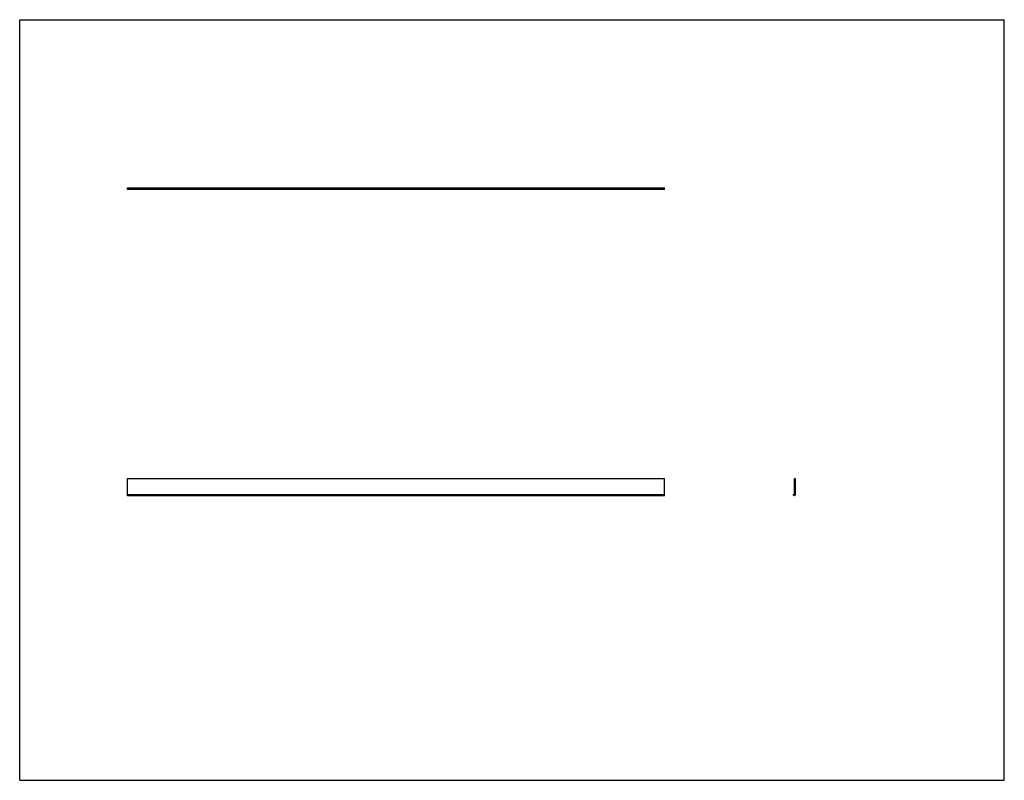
# Model space of a CAD drawing. Header units: inches. Extents: x 0 to 176, y 0 to 136.
import ezdxf

# ---------------------------------------------------------------- set-up
doc = ezdxf.new("R2010")
doc.units = ezdxf.units.IN
doc.header["$LTSCALE"] = 9.68
doc.header["$MEASUREMENT"] = 0
doc.layers.get('0').update_dxf_attribs({"linetype": 'CONTINUOUS'})

msp = doc.modelspace()

# ---------------------------------------------------------------- linework, layer by layer
at = {"color": 7, "linetype": 'CONTINUOUS'}
for p, q in [((0, 0), (0, 136)), ((0, 136), (176, 136)), ((176, 0), (176, 136)), ((19.27, 105.84), (19.27, 105.96)), ((19.27, 105.96), (115.27, 105.96)), ((115.27, 105.84), (19.27, 105.84)), ((19.27, 105.63), (19.27, 105.83)), ((115.27, 105.83), (19.27, 105.83)), ((115.27, 105.63), (19.27, 105.63)), ((115.27, 105.63), (115.27, 105.96)), ((19.27, 51.1), (19.27, 53.98)), ((19.27, 53.98), (115.27, 53.98)), ((115.27, 51.1), (115.27, 53.98)), ((138.5, 51.1), (138.5, 53.97)), ((138.51, 53.98), (138.61, 53.98)), ((138.62, 53.97), (138.62, 50.99)), ((19.27, 50.97), (19.27, 51.09)), ((19.27, 51.09), (115.27, 51.09)), ((115.27, 50.89), (115.27, 51.09)), ((138.29, 50.99), (138.29, 51.07)), ((138.3, 51.09), (138.47, 51.09)), ((115.27, 50.97), (19.27, 50.97)), ((19.27, 50.89), (19.27, 50.96)), ((115.27, 50.89), (19.27, 50.89)), ((138.48, 50.97), (138.31, 50.97)), ((138.5, 50.91), (138.5, 50.96)), ((138.54, 50.89), (138.52, 50.89)), ((138.56, 50.96), (138.56, 50.91)), ((138.6, 50.97), (138.58, 50.97)), ((0, 0), (176, 0))]:
    msp.add_line(p, q, dxfattribs=at)
for centre, radius, start, end in [((138.51, 53.97), 0.01, 90, 180), ((138.61, 53.97), 0.01, 0, 90), ((138.3, 51.07), 0.015, 90, 180), ((138.48, 51.1), 0.015, 270, 360), ((138.3, 50.99), 0.015, 180, 263.5714), ((138.48, 50.96), 0.015, 0, 90), ((138.51, 50.91), 0.015, 180, 263.5714), ((138.54, 50.91), 0.015, 270, 360), ((138.57, 50.96), 0.015, 96.4286, 180), ((138.6, 50.99), 0.015, 270, 360)]:
    msp.add_arc(centre, radius, start, end, dxfattribs=at)

doc.saveas('drawing.dxf')
